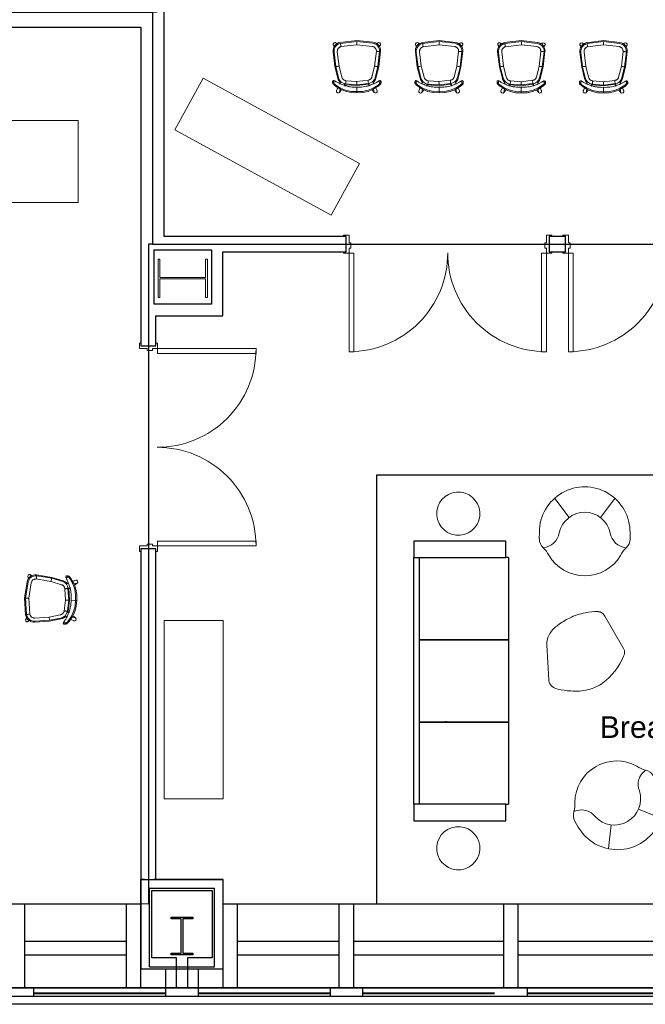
# Model space of a CAD drawing. Header units: inches. Extents: x -1 to 4727, y -3 to 1727.
# Tile 37 of 163: x 2123 to 2351, y -3 to 356. Entities that reach past the tile are written whole.
import ezdxf

# ---------------------------------------------------------------- set-up
doc = ezdxf.new("R2010")
doc.units = ezdxf.units.IN
doc.header["$LTSCALE"] = 42
doc.header["$MEASUREMENT"] = 0
doc.layers.get('0').update_dxf_attribs({"linetype": 'CONTINUOUS'})
for name, color, linetype in [('A-GLAZ', 8, 'CONTINUOUS'), ('A-WALL', 7, 'CONTINUOUS'), ('I-DOOR', 9, 'CONTINUOUS'), ('I-FURN', 8, 'CONTINUOUS'), ('I-FURN-CHAR', 9, 'CONTINUOUS'), ('I-FURN-CONF', 9, 'CONTINUOUS'), ('I-WALL', 8, 'CONTINUOUS'), ('Room Names & IDs', 7, 'CONTINUOUS'), ('S-COLS', 7, 'CONTINUOUS'), ('triGrossAreaLayer', 7, 'CONTINUOUS'), ('triMeasuredGrossAreaLayer', 7, 'CONTINUOUS'), ('triSpaceLayer', 7, 'CONTINUOUS')]:
    doc.layers.add(name, color=color, linetype=linetype)
doc.styles.add('PDF Helvetica', font='Helvetica.ttf')

# ---------------------------------------------------------------- blocks, each defined once
blk = doc.blocks.new('Bernhardt_Design-Chair-Guest-Queue _1_ - Queue 1037A-V295-FURNITURE PLAN - FLOOR 09 - WEST')
at = {"lineweight": 9}
for p, q in [((-7.42, 8.82), (-6.96, 7.77)), ((-7.41, 8.79), (-6.92, 7.67)), ((-7.39, 8.76), (-7.41, 8.79)), ((-6.92, 7.67), (-7.41, 8.79)), ((-6.32, 9.42), (-5.59, 8.41)), ((-6.32, 9.42), (-6.09, 8.19)), ((0, 9.09), (0, 9.52)), ((0, 7.46), (0, 9.09)), ((5.57, 8.39), (6.32, 9.42)), ((6.08, 8.16), (6.32, 9.42)), ((7.41, 8.79), (6.9, 7.64)), ((6.91, 7.63), (7.41, 8.79)), ((6.96, 7.77), (7.42, 8.82)), ((7.3, 8.57), (7.41, 8.79)), ((7.41, 8.79), (7.39, 8.76)), ((-8.82, 5.92), (-8.82, 5.46)), ((-8.81, 5.81), (-8.8, 6.1)), ((-8.8, 6.1), (-8.8, 5.65)), ((-8.33, 5.09), (-8.33, 6.18)), ((-7.97, 0), (-6.93, 4.2)), ((-7.66, -0.01), (-6.66, 4.05)), ((-5.5, 3.77), (-6.49, -0.22)), ((-5.5, 3.77), (-6.49, -0.22)), ((-6.27, 6.18), (-6.14, 5.88)), ((-6.16, 5.93), (-6.27, 6.18)), ((-6.19, 6.35), (-6.12, 5.84)), ((-6.13, 5.85), (-6.17, 6.22)), ((-6.15, 5.88), (-6.11, 5.8)), ((-6.13, 6.24), (-5.94, 5.7)), ((-4.5, 6.3), (-4.46, 6.87)), ((-4.46, 6.87), (-4.38, 6.71)), ((-4.45, 6.85), (-4.37, 6.7)), ((-4.43, 7.11), (-4.35, 6.61)), ((-4.38, 6.71), (-4.4, 6.89)), ((-4.35, 6.36), (0, 6.9)), ((-4.21, 6.1), (0, 6.62)), ((0.03, 5.43), (-4.1, 4.92)), ((0.03, 5.43), (-4.1, 4.92)), ((0, 6.9), (4.19, 6.58)), ((0, 6.62), (4.05, 6.31)), ((3.95, 5.13), (0.03, 5.43)), ((3.95, 5.13), (0.03, 5.43)), ((4.35, 6.61), (4.43, 7.11)), ((4.37, 6.7), (4.45, 6.85)), ((4.4, 6.89), (4.38, 6.71)), ((4.38, 6.71), (4.46, 6.87)), ((4.46, 6.87), (4.5, 6.3)), ((6.5, -0.23), (5.5, 3.78)), ((6.5, -0.23), (5.5, 3.78)), ((5.94, 5.7), (6.13, 6.24)), ((6.11, 5.8), (6.15, 5.88)), ((6.12, 5.84), (6.19, 6.35)), ((6.17, 6.22), (6.13, 5.85)), ((6.14, 5.88), (6.27, 6.17)), ((6.27, 6.18), (6.16, 5.93)), ((6.65, 4.06), (7.67, -0.01)), ((6.92, 4.21), (7.97, 0)), ((8.33, 5.09), (8.33, 6.18)), ((8.8, 6.05), (8.82, 5.76)), ((8.8, 6.05), (8.8, 5.64)), ((8.83, 5.46), (8.83, 5.86)), ((7.97, 0), (8.64, -5.41)), ((-8.63, -5.67), (-7.97, 0)), ((-8.3, -5.5), (-7.66, -0.01)), ((-6.49, -0.22), (-7.12, -5.61)), ((-6.49, -0.22), (-7.12, -5.61)), ((7.13, -5.4), (6.5, -0.23)), ((7.13, -5.4), (6.5, -0.23)), ((7.67, -0.01), (8.31, -5.25)), ((8.1, -7.18), (7.96, -6.98)), ((-8.63, -7.98), (-8.21, -7.37)), ((-8.53, -7.87), (-8.33, -7.71)), ((-8.33, -7.59), (-8.38, -7.65)), ((-7.8, -7.94), (-7.7, -8.02)), ((-7.64, -8.09), (-7.58, -8.16)), ((-7.62, -8.09), (-7.55, -8.61)), ((-7.5, -8.42), (-7.55, -8.61)), ((-7.55, -8.61), (-7.18, -8.45)), ((-7.55, -8.61), (-7.38, -8.46)), ((-7.41, -8.54), (-7.55, -8.61)), ((-6.89, -8.33), (-6.52, -8.17)), ((-5.95, -8.9), (0, -9.59)), ((0, -9.23), (-5.76, -8.56)), ((-5.63, -7.38), (0, -8.03)), ((-5.63, -7.38), (0, -8.03)), ((0, -8.03), (5.81, -7.32)), ((0, -8.03), (5.81, -7.32)), ((6.02, -8.49), (0, -9.23)), ((6.22, -8.82), (0, -9.59)), ((6.52, -8.18), (6.9, -8.34)), ((7.14, -8.44), (7.55, -8.61)), ((7.55, -8.61), (7.27, -8.48)), ((7.41, -8.49), (7.55, -8.61)), ((7.55, -8.61), (7.5, -8.49)), ((7.55, -8.61), (7.63, -8.05)), ((8.63, -7.98), (8.2, -7.34)), ((8.2, -7.35), (8.63, -7.98)), ((8.3, -7.55), (8.2, -7.43)), ((8.33, -7.72), (8.53, -7.87))]:
    blk.add_line(p, q, dxfattribs=at)
at = {"lineweight": 9, "flags": 128}
for points in [[(-7.75, 7.15), (-6, 8.25), (-4.09, 9.02), (-2.08, 9.45), (-0.03, 9.52)], [(0, 9.09), (-2.06, 9.02), (-4.08, 8.59), (-5.99, 7.8), (-7.75, 6.7)], [(-7.41, 8.79), (-7.41, 9.16), (-7.1, 9.5), (-6.65, 9.6), (-6.32, 9.42)], [(0, 9.52), (2.07, 9.44), (4.08, 9), (6, 8.21), (7.75, 7.1)], [(7.75, 6.69), (6, 7.8), (4.08, 8.58), (2.06, 9.02), (0, 9.09)], [(6.32, 9.42), (6.65, 9.6), (7.1, 9.5), (7.41, 9.16), (7.41, 8.79)], [(-8.8, 6.1), (-8.74, 6.2), (-8.65, 6.32), (-8.52, 6.45), (-8.37, 6.6)], [(-8.33, 6.18), (-8.5, 6.02), (-8.63, 5.87), (-8.74, 5.75), (-8.8, 5.65)], [(-8.8, 5.65), (-8.77, 5.25), (-8.47, 5.05)], [(-8.47, 5.05), (-8.4, 5.07), (-8.33, 5.09)], [(8.3, 6.61), (8.48, 6.44), (8.63, 6.29), (8.74, 6.16), (8.8, 6.05)], [(8.8, 5.64), (8.74, 5.75), (8.64, 5.87), (8.5, 6.02), (8.33, 6.18)], [(8.33, 5.09), (8.41, 5.06), (8.47, 5.05)], [(8.47, 5.05), (8.78, 5.24), (8.8, 5.64)], [(-7.55, -8.61), (-7.87, -8.79), (-8.32, -8.69), (-8.63, -8.35), (-8.63, -7.98)], [(8.63, -7.98), (8.63, -8.35), (8.32, -8.69), (7.87, -8.79), (7.55, -8.61)]]:
    blk.add_lwpolyline(points, dxfattribs=at)
at = {"lineweight": 9}
for centre, radius, start, end in [((-4.15, 3.51), 2.86, 130, 166.0621), ((-4.02, 3.4), 2.71, 93.9026, 166.0621), ((-4.15, 3.51), 2.86, 137.8181, 144.5609), ((-5.18, 6.03), 0.983, 169.2916, 185.9635), ((-5.18, 6.03), 0.983, 169.2916, 185.9635), ((-5.99, 5.94), 0.164, 185.9635, 203.4709), ((-5.14, 5.9), 0.983, 176.5953, 180.7084), ((-5.14, 5.9), 0.983, 176.5953, 180.7084), ((-5.96, 5.86), 0.164, 182.5983, 263.2597), ((-5.96, 5.86), 0.164, 182.5983, 263.2597), ((-5.14, 5.9), 0.983, 168.3099, 175.6603), ((-5.14, 5.9), 0.983, 168.3099, 175.6603), ((-4.02, 3.4), 1.52, 92.8683, 166.0621), ((-4.02, 3.4), 1.52, 152.5175, 166.0621), ((-4.02, 3.4), 1.52, 138.8885, 148.1625), ((-4.02, 3.4), 1.52, 125.0851, 133.8466), ((-4.02, 3.4), 1.52, 110.7675, 120.0436), ((-4.15, 3.51), 2.86, 93.9379, 96.7686), ((-4.64, 6.57), 0.304, 308.0226, 27.7887), ((-4.64, 6.57), 0.304, 308.0226, 27.7887), ((-4.72, 6.72), 0.304, 9.0887, 26.3272), ((-4.72, 6.72), 0.304, 7.6323, 25.2897), ((-4.84, 6.39), 0.567, 34.6712, 46.5162), ((-4.84, 6.39), 0.567, 34.6712, 46.5162), ((-4.02, 3.4), 1.52, 92.8683, 106.4148), ((3.75, 3.34), 1.8, 69.8235, 83.7718), ((3.75, 3.34), 1.8, 14, 83.7718), ((3.75, 3.34), 2.99, 14, 84.196), ((3.87, 3.45), 3.15, 80.6224, 84.2112), ((4.64, 6.57), 0.304, 152.2113, 185.3776), ((4.64, 6.57), 0.304, 152.2113, 185.6132), ((3.75, 3.34), 1.8, 55.8674, 69.8175), ((4.84, 6.39), 0.567, 133.4838, 145.3288), ((4.84, 6.39), 0.567, 133.4838, 145.3288), ((4.72, 6.72), 0.304, 153.6728, 170.9113), ((4.72, 6.72), 0.304, 154.7103, 172.3677), ((3.75, 3.34), 1.8, 41.9115, 55.8631), ((3.75, 3.34), 1.8, 27.956, 41.9087), ((3.75, 3.34), 1.8, 14, 27.9544), ((5.96, 5.86), 0.164, 292.6063, 357.4017), ((5.96, 5.86), 0.164, 292.6063, 357.4017), ((3.87, 3.45), 3.15, 14, 46.8666), ((5.14, 5.9), 0.983, 4.3397, 11.6901), ((5.14, 5.9), 0.983, 4.3397, 11.6901), ((5.14, 5.9), 0.983, 359.2176, 3.4047), ((5.14, 5.9), 0.983, 359.2176, 3.4047), ((5.18, 6.03), 0.983, 354.0365, 10.7084), ((5.18, 6.03), 0.983, 354.0365, 10.7084), ((5.99, 5.94), 0.164, 336.5291, 354.0365), ((3.87, 3.45), 3.15, 35.1527, 41.1293), ((-5.61, -5.89), 3.03, 175.8446, 197.7365), ((-5.61, -5.89), 3.03, 175.8446, 263.4122), ((-5.43, -5.71), 2.87, 175.871, 263.4122), ((-5.43, -5.71), 1.69, 176.6224, 191.0866), ((-5.43, -5.71), 1.69, 176.6224, 263.4122), ((-5.43, -5.71), 1.69, 191.0874, 205.5508), ((-5.43, -5.71), 1.69, 205.5523, 220.0151), ((-5.43, -5.71), 1.69, 220.0173, 234.4794), ((-5.43, -5.71), 1.69, 234.4822, 248.9431), ((5.38, -5.61), 1.76, 284.0854, 7), ((5.38, -5.61), 1.76, 284.0854, 311.7236), ((5.38, -5.61), 2.95, 282.4743, 7), ((5.55, -5.79), 3.11, 282.4169, 7), ((5.38, -5.61), 1.76, 311.7269, 325.5427), ((5.38, -5.61), 1.76, 325.5478, 339.3618), ((5.38, -5.61), 1.76, 339.3689, 353.1809), ((5.38, -5.61), 1.76, 353.1901, 7), ((-5.43, -5.71), 1.69, 248.9472, 263.4122)]:
    blk.add_arc(centre, radius, start, end, dxfattribs=at)
blk.add_ellipse((0.49, -2.15), major_axis=(0, 11.68), ratio=0.999894, start_param=0.042051, end_param=0.045201, dxfattribs=at)
for points in [[(-3.48, 7.16), (-3.1, 7.24), (-2.34, 7.38), (-1.17, 7.48), (-0.39, 7.48), (0, 7.46)], [(0, 7.46), (0.39, 7.48), (1.17, 7.48), (2.34, 7.37), (3.11, 7.24), (3.49, 7.15)], [(-8.37, 6.6), (-8.31, 6.66), (-8.18, 6.79), (-7.97, 6.98), (-7.82, 7.09), (-7.75, 7.15)], [(-7.75, 6.7), (-7.82, 6.64), (-7.96, 6.53), (-8.15, 6.35), (-8.27, 6.24), (-8.33, 6.18)], [(-8.33, 5.09), (-8.25, 5.12), (-8.08, 5.21), (-7.78, 5.38), (-7.56, 5.51), (-7.44, 5.58)], [(-7.44, 5.58), (-7.29, 5.67), (-6.97, 5.84), (-6.64, 6.01), (-6.48, 6.08)], [(-6.48, 6.08), (-6.25, 6.19), (-5.77, 6.4), (-5.03, 6.69), (-4.27, 6.94), (-3.74, 7.09), (-3.48, 7.16)], [(3.49, 7.15), (3.75, 7.09), (4.27, 6.94), (5.04, 6.68), (5.78, 6.4), (6.25, 6.19), (6.49, 6.08)], [(6.49, 6.08), (6.65, 6), (6.98, 5.84), (7.29, 5.66), (7.45, 5.57)], [(7.45, 5.57), (7.56, 5.51), (7.78, 5.38), (8.08, 5.21), (8.25, 5.12), (8.33, 5.09)], [(7.75, 7.1), (7.82, 7.04), (7.95, 6.94), (8.13, 6.78), (8.24, 6.67), (8.3, 6.61)], [(8.33, 6.18), (8.27, 6.24), (8.16, 6.35), (7.96, 6.53), (7.82, 6.64), (7.75, 6.69)]]:
    blk.add_open_spline(points, degree=3, dxfattribs=at)
for points, knots in [([(-4.21, 6.1), (-4.2, 6.05), (-4.19, 5.86), (-4.14, 5.41), (-4.11, 5.09), (-4.1, 4.92)], [0, 0, 0, 0, 0.4, 0.7, 1, 1, 1, 1]), ([(0, 6.62), (0, 6.57), (0.01, 6.38), (0.02, 5.92), (0.03, 5.6), (0.03, 5.43)], [0, 0, 0, 0, 0.4, 0.7, 1, 1, 1, 1]), ([(4.05, 6.31), (4.05, 6.29), (4.04, 6.17), (4.01, 5.86), (3.98, 5.46), (3.96, 5.24), (3.95, 5.13)], [-1, -1, -1, -1, -0.8, -0.4, -0.2, 0, 0, 0, 0]), ([(-7.66, -0.01), (-7.61, -0.02), (-7.42, -0.05), (-6.98, -0.14), (-6.66, -0.19), (-6.49, -0.22)], [0, 0, 0, 0, 0.4, 0.7, 1, 1, 1, 1]), ([(7.67, -0.01), (7.61, -0.02), (7.43, -0.06), (6.98, -0.14), (6.66, -0.2), (6.5, -0.23)], [0, 0, 0, 0, 0.4, 0.7, 1, 1, 1, 1]), ([(-8.3, -5.5), (-8.24, -5.51), (-8.06, -5.53), (-7.61, -5.57), (-7.28, -5.6), (-7.12, -5.61)], [0, 0, 0, 0, 0.4, 0.7, 1, 1, 1, 1]), ([(0, -8.03), (0, -8.15), (0, -8.37), (0, -8.67), (0, -9.01), (0, -9.18), (0, -9.23)], [-1, -1, -1, -1, -0.8, -0.6, -0.4, 0, 0, 0, 0]), ([(6.02, -8.49), (6.01, -8.44), (5.98, -8.25), (5.9, -7.8), (5.84, -7.48), (5.81, -7.32)], [0, 0, 0, 0, 0.4, 0.7, 1, 1, 1, 1])]:
    blk.add_open_spline(points, degree=3, knots=knots, dxfattribs=at)
blk = doc.blocks.new('Credenza - Generic - LT01-5764757-FURNITURE PLAN - FLOOR 09 - WEST')
at = {"lineweight": 9}
for p, q in [((-20, 28), (-20, -2)), ((20, 28), (-20, 28)), ((20, 28), (-20, 28)), ((-20, 28), (-20, -2)), ((20, -2), (20, 28)), ((20, -2), (20, 28)), ((-20, -2), (20, -2)), ((-20, -2), (20, -2))]:
    blk.add_line(p, q, dxfattribs=at)
blk = doc.blocks.new('Sofa 3 Seat 6 Inch Arm - Stylex - NYC Wrapover - Gensler Design - Default-1893784-FURNITURE PLAN - FLOOR 09 - EAST')
for p, q in [((-45, 34.5), (-51, 34.5)), ((-51, 34.5), (-51, 1)), ((-45, 32.62), (-45, 34.5)), ((-45, 34.5), (45, 34.5)), ((-45, 32.62), (-45, 34.5)), ((-45, 32.37), (-45, 32.62)), ((-15, 32.62), (-45, 32.62)), ((-45, 25.59), (-45, 32.37)), ((-15, 32.37), (-15, 32.62)), ((-15, 32.62), (-15, 32.37)), ((15, 32.62), (-15, 32.62)), ((-15, 25.59), (-15, 32.37)), ((-15, 32.37), (-15, 25.59)), ((15, 32.62), (15, 32.37)), ((45, 32.62), (15, 32.62)), ((15, 32.37), (15, 32.62)), ((15, 32.37), (15, 25.59)), ((15, 25.59), (15, 32.37)), ((45, 34.5), (45, 32.62)), ((45, 34.5), (45, 32.62)), ((51, 34.5), (45, 34.5)), ((45, 32.62), (45, 32.37)), ((45, 32.37), (45, 25.59)), ((51, 1), (51, 34.5)), ((-45, 25.12), (-45, 25.59)), ((-15, 25.12), (-15, 25.59)), ((-15, 25.59), (-15, 25.12)), ((15, 25.59), (15, 25.12)), ((15, 25.12), (15, 25.59)), ((45, 25.59), (45, 25.12)), ((-45, 24.09), (-45, 25.12)), ((-45, 1), (-45, 24.12)), ((-45, 22.75), (-44.74, 22.75)), ((-15.26, 22.75), (-15, 22.75)), ((-15, 22.75), (-15, 25.12)), ((-15, 25.12), (-15, 22.75)), ((-15, 22.75), (-14.74, 22.75)), ((-15, 22.75), (-15, 0)), ((-15, 0), (-15, 22.75)), ((14.74, 22.75), (15, 22.75)), ((15, 25.12), (15, 22.75)), ((15, 22.75), (15, 25.12)), ((15, 0), (15, 22.75)), ((15, 22.75), (15.26, 22.75)), ((15, 22.75), (15, 0)), ((44.74, 22.75), (45, 22.75)), ((45, 25.12), (45, 24.09)), ((45, 24.12), (45, 1)), ((-51, 1), (-45, 1)), ((-45, 1), (-45, 0)), ((-44.64, 0), (-45, 0)), ((-15.36, 0), (-44.64, 0)), ((-15, 0), (-15.36, 0)), ((-14.64, 0), (-15, 0)), ((14.64, 0), (-14.64, 0)), ((15, 0), (14.64, 0)), ((15.36, 0), (15, 0)), ((44.64, 0), (15.36, 0)), ((45, 0), (44.64, 0)), ((45, 0), (45, 1)), ((45, 1), (51, 1))]:
    blk.add_line(p, q)
blk = doc.blocks.new('Bernhardt-Design_Table_Clue_L30 - CL30-5293438-FURNITURE PLAN - FLOOR 09 - EAST')
at = {"lineweight": 9}
for p, q in [((-12.62, 6.57), (-12.62, -7.04)), ((11.01, -8.48), (16.77, 2.84)), ((-12.62, -7.04), (-12.61, -7.5))]:
    blk.add_line(p, q, dxfattribs=at)
for centre, radius, start, end in [((2.81, -9.22), 22.99, 96.3616, 127.6384), ((1.9, -1.1), 14.81, 73.6384, 96.3616), ((0.52, -5.79), 19.7, 54.9453, 73.6384), ((-9.79, 6.54), 2.83, 120.5502, 179.4498), ((-16.42, -29.94), 49.21, 49.492, 54.9453), ((13.05, 4.25), 4.07, 1.3734, 52.2187), ((13.96, 4.27), 3.16, 332.9961, 1.3734), ((-9.87, -7.38), 2.74, 182.4225, 237.5775), ((-1.71, 5.46), 17.96, 237.5775, 252.8815), ((4.36, -5.09), 7.46, 298.2747, 332.9961), ((0.16, 7.73), 20.71, 249.7882, 266.5465), ((0.44, 12.34), 25.33, 266.5465, 277.8766), ((3.56, -3.59), 9.16, 272.2115, 298.2747)]:
    blk.add_arc(centre, radius, start, end, dxfattribs=at)
blk = doc.blocks.new('Haworth_Dalia_Lounge_Chair - HCCE-DLL1-1R-2899361-FURNITURE PLAN - FLOOR 09 - EAST')
at = {"lineweight": 9}
for p, q in [((-16.52, -0.03), (-16.52, 2.25)), ((16.56, 2.25), (16.56, -0.25)), ((-10.95, -12.49), (-5.74, -5.59)), ((10.95, -12.49), (5.74, -5.59))]:
    blk.add_line(p, q, dxfattribs=at)
for centre, radius, start, end in [((0.01, 0.46), 15.21, 30.3925, 149.1015), ((-20.74, 11.7), 8.42, 312.0278, 336.0101), ((20.77, 11.7), 8.42, 204.8907, 228), ((-12.23, 2.25), 4.3, 132.0388, 180), ((-15.69, -0.98), 6.44, 8.7281, 84.9305), ((15.69, -0.98), 6.44, 95.0695, 171.2719), ((12.25, 2.25), 4.3, 0, 48), ((0, 2.02), 9.53, 192.2273, 347.7727), ((0.02, -0.25), 16.54, 179.2648, 0)]:
    blk.add_arc(centre, radius, start, end, dxfattribs=at)
blk = doc.blocks.new('Haworth_Dalia_Lounge_Chair - HCCE-DLL1-1R-2899360-FURNITURE PLAN - FLOOR 09 - EAST')
at = {"lineweight": 9}
for p, q in [((-10.95, 12.49), (-5.74, 5.59)), ((10.95, 12.49), (5.74, 5.59)), ((-16.52, 0.03), (-16.52, -2.25)), ((16.56, -2.25), (16.56, 0.25))]:
    blk.add_line(p, q, dxfattribs=at)
for centre, radius, start, end in [((0.02, 0.25), 16.54, 360, 180.7352), ((0, -2.02), 9.53, 12.2273, 167.7727), ((-12.23, -2.25), 4.3, 180, 227.9612), ((-15.69, 0.98), 6.44, 275.0695, 351.2719), ((15.69, 0.98), 6.44, 188.7281, 264.9305), ((12.25, -2.25), 4.3, 312, 360), ((-20.74, -11.7), 8.42, 23.9899, 47.9722), ((20.77, -11.7), 8.42, 132, 155.1093), ((0.01, -0.46), 15.21, 210.8985, 329.6075)]:
    blk.add_arc(centre, radius, start, end, dxfattribs=at)
blk = doc.blocks.new('Knoll_Studio_Platner_Tables_Side - Table-2144196-FURNITURE PLAN - FLOOR 09 - EAST')
at = {"lineweight": 9}
for start, end in [(90, 270), (270, 90)]:
    blk.add_arc((0, 0), 7.88, start, end, dxfattribs=at)
blk = doc.blocks.new('Knoll_Studio_Platner_Tables_Side - Table-1450439-FURNITURE PLAN - FLOOR 09 - EAST')
at = {"lineweight": 9}
for start, end in [(90, 270), (270, 90)]:
    blk.add_arc((0, 0), 7.88, start, end, dxfattribs=at)
blk = doc.blocks.new('Credenza - Generic - Single Salamander 2-21_5_ deep-5351222-FURNITURE PLAN - FLOOR 09 - EAST')
at = {"lineweight": 9}
for p, q in [((-32.5, 19.5), (-32.5, -2)), ((32.5, 19.5), (-32.5, 19.5)), ((32.5, 19.5), (-32.5, 19.5)), ((-32.5, 19.5), (-32.5, -2)), ((32.5, -2), (32.5, 19.5)), ((32.5, -2), (32.5, 19.5)), ((-32.5, -2), (32.5, -2)), ((-32.5, -2), (32.5, -2))]:
    blk.add_line(p, q, dxfattribs=at)
blk = doc.blocks.new('Bernhardt_Design-Chair-Guest-Queue _1_ - Queue 1037A-V254-FURNITURE PLAN - FLOOR 09 - WEST')
at = {"lineweight": 9}
for p, q in [((-7.42, 8.82), (-6.96, 7.77)), ((-7.41, 8.79), (-6.92, 7.67)), ((-7.39, 8.76), (-7.41, 8.79)), ((-6.92, 7.67), (-7.41, 8.79)), ((-6.32, 9.42), (-5.59, 8.41)), ((-6.32, 9.42), (-6.09, 8.19)), ((0, 9.09), (0, 9.52)), ((0, 7.46), (0, 9.09)), ((5.57, 8.39), (6.32, 9.42)), ((6.08, 8.16), (6.32, 9.42)), ((7.41, 8.79), (6.9, 7.64)), ((6.91, 7.63), (7.41, 8.79)), ((6.96, 7.77), (7.42, 8.82)), ((7.3, 8.57), (7.41, 8.79)), ((7.41, 8.79), (7.39, 8.76)), ((-8.82, 5.92), (-8.82, 5.46)), ((-8.81, 5.81), (-8.8, 6.1)), ((-8.8, 6.1), (-8.8, 5.65)), ((-8.33, 5.09), (-8.33, 6.18)), ((-7.97, 0), (-6.93, 4.2)), ((-7.66, -0.01), (-6.66, 4.05)), ((-5.5, 3.77), (-6.49, -0.22)), ((-5.5, 3.77), (-6.49, -0.22)), ((-6.27, 6.18), (-6.14, 5.88)), ((-6.16, 5.93), (-6.27, 6.18)), ((-6.19, 6.35), (-6.12, 5.84)), ((-6.13, 5.85), (-6.17, 6.22)), ((-6.15, 5.88), (-6.11, 5.8)), ((-6.13, 6.24), (-5.94, 5.7)), ((-4.5, 6.3), (-4.46, 6.87)), ((-4.46, 6.87), (-4.38, 6.71)), ((-4.45, 6.85), (-4.37, 6.7)), ((-4.43, 7.11), (-4.35, 6.61)), ((-4.38, 6.71), (-4.4, 6.89)), ((-4.35, 6.36), (0, 6.9)), ((-4.21, 6.1), (0, 6.62)), ((0.03, 5.43), (-4.1, 4.92)), ((0.03, 5.43), (-4.1, 4.92)), ((0, 6.9), (4.19, 6.58)), ((0, 6.62), (4.05, 6.31)), ((3.95, 5.13), (0.03, 5.43)), ((3.95, 5.13), (0.03, 5.43)), ((4.35, 6.61), (4.43, 7.11)), ((4.37, 6.7), (4.45, 6.85)), ((4.4, 6.89), (4.38, 6.71)), ((4.38, 6.71), (4.46, 6.87)), ((4.46, 6.87), (4.5, 6.3)), ((6.5, -0.23), (5.5, 3.78)), ((6.5, -0.23), (5.5, 3.78)), ((5.94, 5.7), (6.13, 6.24)), ((6.11, 5.8), (6.15, 5.88)), ((6.12, 5.84), (6.19, 6.35)), ((6.17, 6.22), (6.13, 5.85)), ((6.14, 5.88), (6.27, 6.17)), ((6.27, 6.18), (6.16, 5.93)), ((6.65, 4.06), (7.67, -0.01)), ((6.92, 4.21), (7.97, 0)), ((8.33, 5.09), (8.33, 6.18)), ((8.8, 6.05), (8.82, 5.76)), ((8.8, 6.05), (8.8, 5.64)), ((8.83, 5.46), (8.83, 5.86)), ((7.97, 0), (8.64, -5.41)), ((-8.63, -5.67), (-7.97, 0)), ((-8.3, -5.5), (-7.66, -0.01)), ((-6.49, -0.22), (-7.12, -5.61)), ((-6.49, -0.22), (-7.12, -5.61)), ((7.13, -5.4), (6.5, -0.23)), ((7.13, -5.4), (6.5, -0.23)), ((7.67, -0.01), (8.31, -5.25)), ((8.1, -7.18), (7.96, -6.98)), ((-8.63, -7.98), (-8.21, -7.37)), ((-8.53, -7.87), (-8.33, -7.71)), ((-8.33, -7.59), (-8.38, -7.65)), ((-7.8, -7.94), (-7.7, -8.02)), ((-7.64, -8.09), (-7.58, -8.16)), ((-7.62, -8.09), (-7.55, -8.61)), ((-7.5, -8.42), (-7.55, -8.61)), ((-7.55, -8.61), (-7.18, -8.45)), ((-7.55, -8.61), (-7.38, -8.46)), ((-7.41, -8.54), (-7.55, -8.61)), ((-6.9, -8.34), (-6.52, -8.17)), ((-5.95, -8.9), (0, -9.59)), ((0, -9.23), (-5.76, -8.56)), ((-5.63, -7.38), (0, -8.03)), ((-5.63, -7.38), (0, -8.03)), ((0, -8.03), (5.81, -7.32)), ((0, -8.03), (5.81, -7.32)), ((6.02, -8.49), (0, -9.23)), ((6.22, -8.82), (0, -9.59)), ((6.52, -8.18), (6.91, -8.34)), ((7.14, -8.44), (7.55, -8.61)), ((7.55, -8.61), (7.27, -8.48)), ((7.41, -8.49), (7.55, -8.61)), ((7.55, -8.61), (7.5, -8.49)), ((7.55, -8.61), (7.63, -8.05)), ((8.63, -7.98), (8.2, -7.34)), ((8.2, -7.35), (8.63, -7.98)), ((8.3, -7.55), (8.2, -7.43)), ((8.33, -7.72), (8.53, -7.87))]:
    blk.add_line(p, q, dxfattribs=at)
at = {"lineweight": 9, "flags": 128}
for points in [[(-7.75, 7.15), (-6, 8.25), (-4.09, 9.02), (-2.08, 9.45), (-0.03, 9.52)], [(0, 9.09), (-2.06, 9.02), (-4.08, 8.59), (-5.99, 7.8), (-7.75, 6.7)], [(-7.41, 8.79), (-7.41, 9.16), (-7.1, 9.5), (-6.65, 9.6), (-6.32, 9.42)], [(0, 9.52), (2.07, 9.44), (4.08, 9), (6, 8.21), (7.75, 7.1)], [(7.75, 6.69), (6, 7.8), (4.08, 8.58), (2.06, 9.02), (0, 9.09)], [(6.32, 9.42), (6.65, 9.6), (7.1, 9.5), (7.41, 9.16), (7.41, 8.79)], [(-8.8, 6.1), (-8.74, 6.2), (-8.65, 6.32), (-8.52, 6.45), (-8.37, 6.6)], [(-8.33, 6.18), (-8.5, 6.02), (-8.63, 5.87), (-8.74, 5.75), (-8.8, 5.65)], [(-8.8, 5.65), (-8.77, 5.25), (-8.47, 5.05)], [(-8.47, 5.05), (-8.4, 5.07), (-8.33, 5.09)], [(8.3, 6.61), (8.48, 6.44), (8.63, 6.29), (8.74, 6.16), (8.8, 6.05)], [(8.8, 5.64), (8.74, 5.75), (8.64, 5.87), (8.5, 6.02), (8.33, 6.18)], [(8.33, 5.09), (8.41, 5.06), (8.47, 5.05)], [(8.47, 5.05), (8.78, 5.24), (8.8, 5.64)], [(-7.55, -8.61), (-7.87, -8.79), (-8.32, -8.69), (-8.63, -8.35), (-8.63, -7.98)], [(8.63, -7.98), (8.63, -8.35), (8.32, -8.69), (7.87, -8.79), (7.55, -8.61)]]:
    blk.add_lwpolyline(points, dxfattribs=at)
at = {"lineweight": 9}
for centre, radius, start, end in [((-4.15, 3.51), 2.86, 130, 166.0621), ((-4.02, 3.4), 2.71, 93.9026, 166.0621), ((-4.15, 3.51), 2.86, 137.8181, 144.5609), ((-5.18, 6.03), 0.983, 169.2916, 185.9635), ((-5.18, 6.03), 0.983, 169.2916, 185.9635), ((-5.99, 5.94), 0.164, 185.9635, 203.4709), ((-5.14, 5.9), 0.983, 176.5953, 180.7084), ((-5.14, 5.9), 0.983, 176.5953, 180.7084), ((-5.96, 5.86), 0.164, 182.5983, 263.2597), ((-5.96, 5.86), 0.164, 182.5983, 263.2597), ((-5.14, 5.9), 0.983, 169.6962, 175.6603), ((-5.14, 5.9), 0.983, 169.6962, 175.6603), ((-4.02, 3.4), 1.52, 92.8683, 166.0621), ((-4.02, 3.4), 1.52, 152.5175, 166.0621), ((-4.02, 3.4), 1.52, 138.8885, 148.1625), ((-4.02, 3.4), 1.52, 122.1459, 133.8466), ((-4.02, 3.4), 1.52, 110.7675, 120.0436), ((-4.15, 3.51), 2.86, 93.9379, 96.7686), ((-4.64, 6.57), 0.304, 308.0226, 27.7887), ((-4.64, 6.57), 0.304, 308.0226, 27.7887), ((-4.72, 6.72), 0.304, 9.0887, 26.3272), ((-4.72, 6.72), 0.304, 7.6323, 25.2897), ((-4.84, 6.39), 0.567, 34.6712, 46.5162), ((-4.84, 6.39), 0.567, 34.6712, 46.5162), ((-4.02, 3.4), 1.52, 92.8683, 106.4148), ((3.75, 3.34), 1.8, 69.8235, 83.7718), ((3.75, 3.34), 1.8, 14, 83.7718), ((3.75, 3.34), 2.99, 14, 84.196), ((3.87, 3.45), 3.15, 80.6224, 84.2112), ((4.64, 6.57), 0.304, 152.2113, 185.3776), ((4.64, 6.57), 0.304, 152.2113, 185.6132), ((3.75, 3.34), 1.8, 55.8675, 69.8175), ((4.84, 6.39), 0.567, 133.4838, 145.3288), ((4.84, 6.39), 0.567, 133.4838, 145.3288), ((4.72, 6.72), 0.304, 153.6728, 170.9113), ((4.72, 6.72), 0.304, 154.7103, 172.3677), ((3.75, 3.34), 1.8, 41.9115, 55.8631), ((3.75, 3.34), 1.8, 27.9561, 41.9087), ((3.75, 3.34), 1.8, 14, 27.9544), ((5.96, 5.86), 0.164, 292.6063, 357.4017), ((5.96, 5.86), 0.164, 292.6063, 357.4017), ((3.87, 3.45), 3.15, 14, 46.8666), ((5.14, 5.9), 0.983, 4.3397, 10.9323), ((5.14, 5.9), 0.983, 4.3397, 10.9323), ((5.14, 5.9), 0.983, 359.2176, 3.4047), ((5.14, 5.9), 0.983, 359.2176, 3.4047), ((5.18, 6.03), 0.983, 354.0365, 10.7084), ((5.18, 6.03), 0.983, 354.0365, 10.7084), ((5.99, 5.94), 0.164, 336.5291, 354.0365), ((3.87, 3.45), 3.15, 35.1527, 41.1293), ((-5.61, -5.89), 3.03, 175.8446, 197.7365), ((-5.61, -5.89), 3.03, 175.8446, 263.4122), ((-5.43, -5.71), 2.87, 175.871, 263.4122), ((-5.43, -5.71), 1.69, 176.6224, 191.0866), ((-5.43, -5.71), 1.69, 176.6224, 263.4122), ((-5.43, -5.71), 1.69, 191.0874, 205.5508), ((-5.43, -5.71), 1.69, 205.5523, 220.0151), ((-5.43, -5.71), 1.69, 220.0173, 234.4787), ((-5.43, -5.71), 1.69, 234.4822, 248.9432), ((5.38, -5.61), 1.76, 284.0854, 7), ((5.38, -5.61), 1.76, 284.0854, 297.9045), ((5.38, -5.61), 2.95, 282.4743, 7), ((5.38, -5.61), 1.76, 297.9065, 311.7236), ((5.55, -5.79), 3.11, 282.4169, 7), ((5.38, -5.61), 1.76, 311.7269, 325.5427), ((5.38, -5.61), 1.76, 325.5479, 339.3618), ((5.38, -5.61), 1.76, 339.369, 353.1809), ((5.38, -5.61), 1.76, 353.1901, 7), ((-5.43, -5.71), 1.69, 248.9472, 263.4122)]:
    blk.add_arc(centre, radius, start, end, dxfattribs=at)
blk.add_ellipse((0.49, -2.15), major_axis=(0, 11.68), ratio=0.999894, start_param=0.042051, end_param=0.045201, dxfattribs=at)
for points in [[(-3.48, 7.16), (-3.1, 7.24), (-2.34, 7.38), (-1.17, 7.48), (-0.39, 7.48), (0, 7.46)], [(0, 7.46), (0.39, 7.48), (1.17, 7.48), (2.34, 7.37), (3.11, 7.24), (3.49, 7.15)], [(-8.37, 6.6), (-8.31, 6.66), (-8.18, 6.79), (-7.97, 6.98), (-7.82, 7.09), (-7.75, 7.15)], [(-7.75, 6.7), (-7.82, 6.64), (-7.96, 6.53), (-8.15, 6.35), (-8.27, 6.24), (-8.33, 6.18)], [(-8.33, 5.09), (-8.25, 5.12), (-8.08, 5.21), (-7.78, 5.38), (-7.56, 5.51), (-7.44, 5.58)], [(-7.44, 5.58), (-7.29, 5.67), (-6.97, 5.84), (-6.64, 6.01), (-6.48, 6.08)], [(-6.48, 6.08), (-6.25, 6.19), (-5.77, 6.4), (-5.03, 6.69), (-4.27, 6.94), (-3.74, 7.09), (-3.48, 7.16)], [(3.49, 7.15), (3.75, 7.09), (4.27, 6.94), (5.04, 6.68), (5.78, 6.4), (6.25, 6.19), (6.49, 6.08)], [(6.49, 6.08), (6.65, 6), (6.98, 5.84), (7.29, 5.66), (7.45, 5.57)], [(7.45, 5.57), (7.56, 5.51), (7.78, 5.38), (8.08, 5.21), (8.25, 5.12), (8.33, 5.09)], [(7.75, 7.1), (7.82, 7.04), (7.95, 6.94), (8.13, 6.78), (8.24, 6.67), (8.3, 6.61)], [(8.33, 6.18), (8.27, 6.24), (8.16, 6.35), (7.96, 6.53), (7.82, 6.64), (7.75, 6.69)]]:
    blk.add_open_spline(points, degree=3, dxfattribs=at)
for points, knots in [([(-4.21, 6.1), (-4.2, 6.05), (-4.19, 5.86), (-4.14, 5.41), (-4.11, 5.09), (-4.1, 4.92)], [0, 0, 0, 0, 0.4, 0.7, 1, 1, 1, 1]), ([(0, 6.62), (0, 6.57), (0.01, 6.38), (0.02, 5.92), (0.03, 5.6), (0.03, 5.43)], [0, 0, 0, 0, 0.4, 0.7, 1, 1, 1, 1]), ([(4.05, 6.31), (4.05, 6.29), (4.04, 6.17), (4.01, 5.86), (3.98, 5.46), (3.96, 5.24), (3.95, 5.13)], [-1, -1, -1, -1, -0.8, -0.4, -0.2, 0, 0, 0, 0]), ([(-7.66, -0.01), (-7.61, -0.02), (-7.42, -0.05), (-6.98, -0.14), (-6.66, -0.19), (-6.49, -0.22)], [0, 0, 0, 0, 0.4, 0.7, 1, 1, 1, 1]), ([(7.67, -0.01), (7.61, -0.02), (7.43, -0.06), (6.98, -0.14), (6.66, -0.2), (6.5, -0.23)], [0, 0, 0, 0, 0.4, 0.7, 1, 1, 1, 1]), ([(-8.3, -5.5), (-8.24, -5.51), (-8.06, -5.53), (-7.61, -5.57), (-7.28, -5.6), (-7.12, -5.61)], [0, 0, 0, 0, 0.4, 0.7, 1, 1, 1, 1]), ([(0, -8.03), (0, -8.15), (0, -8.37), (0, -8.67), (0, -9.01), (0, -9.18), (0, -9.23)], [-1, -1, -1, -1, -0.8, -0.6, -0.4, 0, 0, 0, 0]), ([(6.02, -8.49), (6.01, -8.44), (5.98, -8.25), (5.9, -7.8), (5.84, -7.48), (5.81, -7.32)], [0, 0, 0, 0, 0.4, 0.7, 1, 1, 1, 1])]:
    blk.add_open_spline(points, degree=3, knots=knots, dxfattribs=at)
blk = doc.blocks.new('EXT WALL')
at = {"layer": 'A-GLAZ'}
for p, q in [((2283.63, -416.94), (5175.63, -416.94)), ((2595.63, -416.94), (2583.63, -416.94)), ((2583.63, -420), (2595.63, -420)), ((2595.63, -420), (2595.63, -416.94)), ((2595.63, -418.81), (2643.63, -418.81)), ((2595.63, -419), (2643.63, -419)), ((2595.63, -420), (2643.63, -420)), ((2643.63, -416.94), (2643.63, -420)), ((2655.63, -416.94), (2643.63, -416.94)), ((2643.63, -420), (2655.63, -420)), ((2655.63, -420), (2655.63, -416.94)), ((2655.63, -418.81), (2703.63, -418.81)), ((2655.63, -419), (2703.63, -419)), ((2655.63, -420), (2703.63, -420)), ((2703.63, -416.94), (2703.63, -420)), ((2715.63, -416.94), (2703.63, -416.94)), ((2703.63, -420), (2715.63, -420)), ((2715.63, -420), (2715.63, -416.94)), ((2715.63, -418.81), (2763.63, -418.81)), ((2715.63, -419), (2763.63, -419)), ((2715.63, -420), (2763.63, -420)), ((2775.63, -416.94), (2763.63, -416.94)), ((2763.63, -420), (2775.63, -420)), ((2775.63, -420), (2775.63, -416.94)), ((2775.63, -418.81), (2823.63, -418.81)), ((2775.63, -419), (2823.63, -419)), ((2775.63, -420), (2823.63, -420))]:
    blk.add_line(p, q, dxfattribs=at)
blk.add_lwpolyline([(843.63, -180), (2295.63, -180), (2295.63, -172.94), (2298.13, -172.94), (2298.13, -212), (2267.63, -212), (2267.63, -404), (2274.88, -404), (2274.88, -412.75), (2283.63, -412.75), (2283.63, -420), (5175.63, -420)], dxfattribs=at)
at = {"layer": 'A-WALL'}
for p, q in [((2634.63, -377.44), (2664.63, -377.44)), ((2634.63, -416.94), (2634.63, -377.44)), ((2637.76, -380.56), (2661.51, -380.56)), ((2637.76, -409.31), (2637.76, -380.56)), ((2661.51, -409.31), (2661.51, -380.56)), ((2664.63, -416.94), (2664.63, -377.44)), ((2634.63, -386.44), (2304.63, -386.44)), ((2592.26, -416.94), (2592.26, -386.44)), ((2629.38, -416.94), (2629.38, -386.44)), ((2994.63, -386.44), (2664.63, -386.44)), ((2669.88, -416.94), (2669.88, -386.44)), ((2707.01, -416.94), (2707.01, -386.44)), ((2712.26, -416.94), (2712.26, -386.44)), ((2767.01, -416.94), (2767.01, -386.44)), ((2772.26, -416.94), (2772.26, -386.44)), ((2629.38, -400), (2592.26, -400)), ((2707.01, -400), (2669.88, -400)), ((2767.01, -400), (2712.26, -400)), ((2827.01, -400), (2772.26, -400)), ((2629.38, -405), (2592.26, -405)), ((2707.01, -405), (2669.88, -405)), ((2767.01, -405), (2712.26, -405)), ((2827.01, -405), (2772.26, -405)), ((2637.76, -409.31), (2661.51, -409.31)), ((2634.63, -409.94), (2664.63, -409.94))]:
    blk.add_line(p, q, dxfattribs=at)
blk = doc.blocks.new('W-Wide Flange-Column - W14X120-2731369-FURNITURE PLAN - FLOOR 09 - WEST')
at = {"lineweight": 18}
for p, q in [((7, 9), (-7, 9)), ((-7, 9), (-7, 8.29)), ((-7, 8.29), (-0.22, 8.29)), ((-0.22, 8.29), (-0.22, -8.29)), ((0.22, -8.29), (0.22, 8.29)), ((0.22, 8.29), (7, 8.29)), ((7, 8.29), (7, 9)), ((-0.22, -8.29), (-7, -8.29)), ((-7, -8.29), (-7, -9)), ((-7, -9), (7, -9)), ((7, -8.29), (0.22, -8.29)), ((7, -9), (7, -8.29))]:
    blk.add_line(p, q, dxfattribs=at)
blk = doc.blocks.new('columns')
at = {"layer": 'S-COLS'}
for p, q in [((2645.63, -391.17), (2653.63, -391.17)), ((2645.63, -391.7), (2645.63, -391.17)), ((2653.63, -391.17), (2653.63, -391.7)), ((2649.37, -391.7), (2645.63, -391.7)), ((2649.37, -404.3), (2649.37, -391.7)), ((2649.9, -391.7), (2649.9, -404.3)), ((2653.63, -391.7), (2649.9, -391.7)), ((2645.63, -404.3), (2649.37, -404.3)), ((2645.63, -404.83), (2645.63, -404.3)), ((2653.63, -404.83), (2645.63, -404.83)), ((2649.9, -404.3), (2653.63, -404.3)), ((2653.63, -404.3), (2653.63, -404.83))]:
    blk.add_line(p, q, dxfattribs=at)
at = {"layer": 'S-COLS', "rotation": 269.9999999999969}
blk.add_blockref('W-Wide Flange-Column - W14X120-2731369-FURNITURE PLAN - FLOOR 09 - WEST', (2649.88, -158), dxfattribs=at)

msp = doc.modelspace()

# ---------------------------------------------------------------- linework, layer by layer
at = {"layer": 'I-DOOR', "lineweight": 18}
for p, q in [((2240.93, 277.69), (2240.93, 277.19)), ((2242.93, 277.69), (2240.93, 277.69)), ((2240.93, 277.19), (2241.93, 277.19)), ((2241.93, 277.19), (2241.93, 271.69)), ((2242.93, 274.94), (2242.93, 277.69)), ((2316.93, 277.69), (2314.93, 277.69)), ((2314.93, 277.69), (2314.93, 274.94)), ((2315.93, 271.69), (2315.93, 277.19)), ((2315.93, 277.19), (2316.93, 277.19)), ((2316.93, 277.19), (2316.93, 277.69)), ((2320.93, 277.19), (2320.93, 277.69)), ((2320.93, 277.69), (2322.93, 277.69)), ((2321.93, 277.19), (2320.93, 277.19)), ((2321.93, 271.69), (2321.93, 277.19)), ((2322.93, 277.69), (2322.93, 274.94)), ((2243.55, 274.94), (2242.93, 274.94)), ((2243.55, 272.94), (2243.55, 274.94)), ((2314.93, 274.94), (2314.3, 274.94)), ((2314.3, 274.94), (2314.3, 272.94)), ((2322.93, 274.94), (2323.55, 274.94)), ((2323.55, 274.94), (2323.55, 272.94)), ((2241.93, 271.69), (2240.93, 271.69)), ((2240.93, 271.69), (2240.93, 271.19)), ((2240.93, 271.19), (2242.93, 271.19)), ((2242.93, 271.19), (2242.93, 272.94)), ((2242.93, 272.94), (2243.55, 272.94)), ((2242.93, 271.19), (2244.68, 271.19)), ((2242.93, 271.19), (2242.93, 235.19)), ((2244.68, 271.19), (2244.68, 235.19)), ((2313.18, 271.19), (2313.18, 235.19)), ((2314.93, 271.19), (2313.18, 271.19)), ((2314.3, 272.94), (2314.93, 272.94)), ((2314.93, 272.94), (2314.93, 271.19)), ((2314.93, 271.19), (2314.93, 235.19)), ((2314.93, 271.19), (2316.93, 271.19)), ((2316.93, 271.69), (2315.93, 271.69)), ((2316.93, 271.19), (2316.93, 271.69)), ((2320.93, 271.69), (2321.93, 271.69)), ((2320.93, 271.19), (2320.93, 271.69)), ((2322.93, 271.19), (2320.93, 271.19)), ((2322.93, 272.94), (2322.93, 271.19)), ((2323.55, 272.94), (2322.93, 272.94)), ((2322.93, 271.19), (2324.68, 271.19)), ((2322.93, 271.19), (2322.93, 235.19)), ((2324.68, 271.19), (2324.68, 235.19)), ((2166.5, 238.31), (2166.5, 236.31)), ((2167, 238.31), (2166.5, 238.31)), ((2167, 237.31), (2167, 238.31)), ((2172.5, 237.31), (2167, 237.31)), ((2173, 238.31), (2172.5, 238.31)), ((2172.5, 238.31), (2172.5, 237.31)), ((2173, 236.31), (2173, 238.31)), ((2166.5, 236.31), (2169.25, 236.31)), ((2169.25, 236.31), (2169.25, 235.69)), ((2169.25, 235.69), (2171.25, 235.69)), ((2171.25, 235.69), (2171.25, 236.31)), ((2171.25, 236.31), (2173, 236.31)), ((2173, 236.31), (2173, 234.56)), ((2173, 236.31), (2209, 236.31)), ((2173, 234.56), (2209, 234.56)), ((2209, 236.31), (2209, 234.56)), ((2242.93, 235.19), (2244.68, 235.19)), ((2314.93, 235.19), (2313.18, 235.19)), ((2322.93, 235.19), (2324.68, 235.19)), ((2173, 166.06), (2209, 166.06)), ((2173, 164.31), (2173, 166.06)), ((2209, 164.31), (2209, 166.06)), ((2169.25, 164.31), (2166.5, 164.31)), ((2166.5, 164.31), (2166.5, 162.31)), ((2166.5, 162.31), (2167, 162.31)), ((2167, 162.31), (2167, 163.31)), ((2167, 163.31), (2172.5, 163.31)), ((2171.25, 164.94), (2169.25, 164.94)), ((2169.25, 164.94), (2169.25, 164.31)), ((2171.25, 164.31), (2171.25, 164.94)), ((2173, 164.31), (2171.25, 164.31)), ((2172.5, 163.31), (2172.5, 162.31)), ((2172.5, 162.31), (2173, 162.31)), ((2173, 164.31), (2209, 164.31)), ((2173, 162.31), (2173, 164.31))]:
    msp.add_line(p, q, dxfattribs=at)
at = {"layer": 'I-DOOR', "lineweight": 9}
for centre, start, end in [((2242.93, 271.19), 270, 0.2053), ((2314.93, 271.19), 179.7947, 270), ((2322.93, 271.19), 270, 0.2053), ((2173, 236.31), 269.7947, 0), ((2173, 164.31), 0, 90.2053)]:
    msp.add_arc(centre, 36, start, end, dxfattribs=at)
at = {"layer": 'I-WALL'}
for p, q in [((2175.5, 277.19), (2175.5, 545.5)), ((2104.24, 353.62), (2167, 353.62)), ((2167, 353.62), (2167, 237.31)), ((2241.93, 277.19), (2175.5, 277.19)), ((2241.93, 271.69), (2241.93, 277.19)), ((2321.93, 277.19), (2315.93, 277.19)), ((2315.93, 277.19), (2315.93, 271.69)), ((2321.93, 271.69), (2321.93, 277.19)), ((2171.88, 272.31), (2192.69, 272.31)), ((2171.88, 252.56), (2171.88, 272.31)), ((2192.69, 272.31), (2192.69, 252.56)), ((2192.69, 272.31), (2192.69, 252.56)), ((2196.94, 248.31), (2196.94, 271.69)), ((2196.94, 271.69), (2241.93, 271.69)), ((2196.94, 248.31), (2196.94, 271.69)), ((2315.93, 271.69), (2321.93, 271.69)), ((2192.69, 252.56), (2171.88, 252.56)), ((2172.5, 248.31), (2196.94, 248.31)), ((2172.5, 237.31), (2172.5, 248.31)), ((2167, 237.31), (2172.5, 237.31)), ((2167, 163.31), (2167, 42.56)), ((2172.5, 163.31), (2167, 163.31)), ((2172.5, 42.56), (2172.5, 163.31)), ((2168.25, 42.56), (2167, 42.56)), ((2167, 42.56), (2167, 10.06)), ((2168.25, 42.56), (2167, 42.56)), ((2167, 42.56), (2167, 10.06)), ((2197, 42.56), (2171.88, 42.56)), ((2197, 42.56), (2171.88, 42.56)), ((2197, 10.06), (2197, 42.56)), ((2197, 10.06), (2197, 42.56)), ((2171, 38.56), (2193, 38.56)), ((2171, 14.06), (2171, 38.56)), ((2171, 38.56), (2193, 38.56)), ((2171, 14.06), (2171, 38.56)), ((2193, 38.56), (2193, 14.06)), ((2193, 38.56), (2193, 14.06)), ((2179.99, 14.06), (2171, 14.06)), ((2179.99, 14.06), (2171, 14.06)), ((2179.99, 3.06), (2179.99, 14.06)), ((2179.99, 3.06), (2179.99, 14.06)), ((2183.99, 14.06), (2183.99, 3.06)), ((2193, 14.06), (2183.99, 14.06)), ((2183.99, 14.06), (2183.99, 3.06)), ((2193, 14.06), (2183.99, 14.06)), ((2167, 10.06), (2175.99, 10.06)), ((2167, 10.06), (2175.99, 10.06)), ((2175.99, 10.06), (2175.99, 3.06)), ((2175.99, 10.06), (2175.99, 3.06)), ((2187.99, 3.06), (2187.99, 10.06)), ((2187.99, 10.06), (2197, 10.06)), ((2187.99, 3.06), (2187.99, 10.06)), ((2187.99, 10.06), (2197, 10.06)), ((2175.99, 3.06), (2179.99, 3.06)), ((2175.99, 3.06), (2179.99, 3.06)), ((2183.99, 3.06), (2187.99, 3.06)), ((2183.99, 3.06), (2187.99, 3.06))]:
    msp.add_line(p, q, dxfattribs=at)
at = {"layer": 'triGrossAreaLayer'}
msp.add_lwpolyline([(3810.86, -2.94), (1822, -2.94), (1822, 22), (1797.06, 22), (1797.06, 202), (1839.06, 202), (1839.06, 244.69), (1822, 244.69), (1822, 237.06), (382, 237.06)], dxfattribs=at)
at = {"layer": 'triMeasuredGrossAreaLayer'}
msp.add_lwpolyline([(3810.86, 3.06), (1828, 3.06), (1828, 28), (1803.06, 28), (1803.06, 196), (1845.06, 196), (1845.06, 250.69), (1816, 250.69), (1816, 250.69), (1816, 243.06), (388, 243.06)], dxfattribs=at)
at = {"layer": 'triSpaceLayer'}
for points in [[(2193.44, 572.87), (2193.44, 547.94), (2172.75, 547.94), (2172.75, 359.06), (2171.25, 359.06), (2171.25, 274.44), (2464.68, 274.44), (2464.68, 572.87)], [(1810.31, 359.06), (2171.25, 359.06), (2171.25, 274.44), (2169.75, 274.44), (2169.75, 33.56), (1833.56, 34), (1833.56, 196), (1845.06, 196), (1845.06, 283), (1810.31, 283)], [(2484.62, 33.56), (2253.05, 33.56), (2253.05, 190.25), (2484.62, 190.25)]]:
    msp.add_lwpolyline(points, close=True, dxfattribs=at)

# ---------------------------------------------------------------- block references
at = {"layer": 'A-WALL'}
msp.add_blockref('EXT WALL', (-467.63, 420), dxfattribs=at)
at = {"layer": 'I-FURN'}
for name, p, rotation in [('Credenza - Generic - Single Salamander 2-21_5_ deep-5351222-FURNITURE PLAN - FLOOR 09 - EAST', (2217.27, 317.7), 151.3226079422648), ('Knoll_Studio_Platner_Tables_Side - Table-2144196-FURNITURE PLAN - FLOOR 09 - EAST', (2282.78, 176.1), 173.000000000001), ('Sofa 3 Seat 6 Inch Arm - Stylex - NYC Wrapover - Gensler Design - Default-1893784-FURNITURE PLAN - FLOOR 09 - EAST', (2301.08, 115.06), 89.99999999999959), ('Bernhardt-Design_Table_Clue_L30 - CL30-5293438-FURNITURE PLAN - FLOOR 09 - EAST', (2328.87, 126.27), 209.9999999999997), ('Credenza - Generic - Single Salamander 2-21_5_ deep-5351222-FURNITURE PLAN - FLOOR 09 - EAST', (2195, 104.56), 89.99999999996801), ('Knoll_Studio_Platner_Tables_Side - Table-1450439-FURNITURE PLAN - FLOOR 09 - EAST', (2282.78, 54.01), 186.9999999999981)]:
    msp.add_blockref(name, p, dxfattribs=dict(at, rotation=rotation))
msp.add_blockref('Credenza - Generic - LT01-5764757-FURNITURE PLAN - FLOOR 09 - WEST', (2124.06, 291.62), dxfattribs=at)
at = {"layer": 'I-FURN-CHAR'}
for name, p, rotation in [('Haworth_Dalia_Lounge_Chair - HCCE-DLL1-1R-2899361-FURNITURE PLAN - FLOOR 09 - EAST', (2328.9, 169.1), 179.9420781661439), ('Bernhardt_Design-Chair-Guest-Queue _1_ - Queue 1037A-V295-FURNITURE PLAN - FLOOR 09 - WEST', (2134.08, 144.86), 267.0920757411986), ('Haworth_Dalia_Lounge_Chair - HCCE-DLL1-1R-2899360-FURNITURE PLAN - FLOOR 09 - EAST', (2340.76, 70.25), 210.0579218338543)]:
    msp.add_blockref(name, p, dxfattribs=dict(at, rotation=rotation))
at = {"layer": 'I-FURN-CONF', "rotation": 179.950699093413}
for p in [(2245.77, 339.2), (2275.77, 339.17), (2305.77, 339.15), (2335.77, 339.13)]:
    msp.add_blockref('Bernhardt_Design-Chair-Guest-Queue _1_ - Queue 1037A-V254-FURNITURE PLAN - FLOOR 09 - WEST', p, dxfattribs=at)
at = {"layer": 'S-COLS'}
msp.add_blockref('columns', (-467.63, 420), dxfattribs=at)

# ---------------------------------------------------------------- texts
at = {"layer": 'Room Names & IDs', "insert": (2334.36, 98.16), "char_height": 7.9024, "attachment_point": 4, "style": 'PDF Helvetica'}
msp.add_mtext('Break Out Area', dxfattribs=at)

doc.saveas('drawing.dxf')
